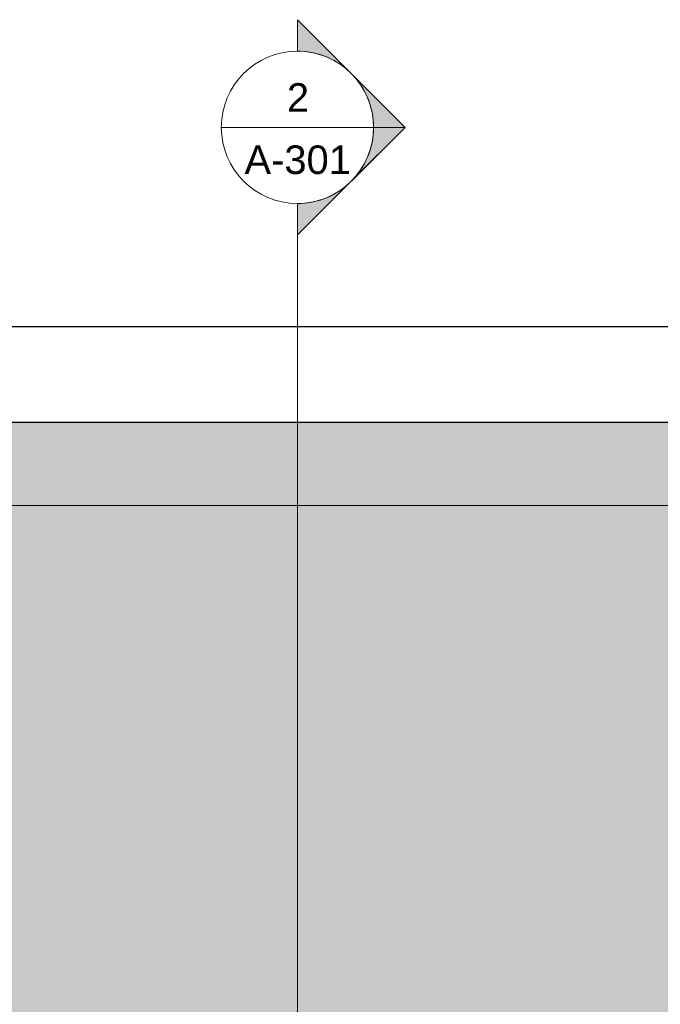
# Model space of a CAD drawing. Header units: inches. Extents: x -2835 to 447, y -63 to 390.
# Tile 46 of 92: x -1710 to -1576, y 175 to 382. Entities that reach past the tile are written whole.
import ezdxf

# ---------------------------------------------------------------- set-up
doc = ezdxf.new("R2010")
doc.units = ezdxf.units.IN
doc.header["$MEASUREMENT"] = 0
for name, color, linetype, lineweight in [('A-ROOF', 132, 'Continuous', 18), ('A-ROOF-PATT', 132, 'Continuous', 18), ('A-WALL-PATT', 111, 'Continuous', 18), ('G-ANNO-SYMB', 111, 'Continuous', 9), ('L-SITE-WALL', 31, 'Continuous', 18)]:
    doc.layers.add(name, color=color, linetype=linetype, lineweight=lineweight)
doc.styles.add('Arial_1', font='arial.ttf', dxfattribs={"height": 0.09375})

# ---------------------------------------------------------------- blocks, each defined once
blk = doc.blocks.new('Section - Section Head - Filled-1526-BUILDING LONGITUDINAL SECTION')
at = {"layer": 'G-ANNO-SYMB'}
h = blk.add_hatch(color=256, dxfattribs=at)
edge = h.paths.add_edge_path()
edge.add_arc((-3086.62, 359.17), 16.02, 47.9216, 90)
edge.add_line((-3086.62, 375.19), (-3086.62, 381.8))
edge.add_line((-3086.62, 381.8), (-3075.88, 371.06))
h = blk.add_hatch(color=256, dxfattribs=at)
edge = h.paths.add_edge_path()
edge.add_line((-3075.3, 370.49), (-3063.99, 359.17))
edge.add_line((-3063.99, 359.17), (-3070.62, 359.17))
edge.add_arc((-3086.62, 359.17), 16, 0, 45)
h = blk.add_hatch(color=256, dxfattribs=at)
edge = h.paths.add_edge_path()
edge.add_arc((-3086.62, 359.17), 16, 315, 360)
edge.add_line((-3070.62, 359.17), (-3063.99, 359.17))
edge.add_line((-3063.99, 359.17), (-3075.3, 347.86))
h = blk.add_hatch(color=256, dxfattribs=at)
edge = h.paths.add_edge_path()
edge.add_line((-3075.88, 347.28), (-3086.62, 336.55))
edge.add_line((-3086.62, 336.55), (-3086.62, 343.15))
edge.add_arc((-3086.62, 359.17), 16.02, 270, 312.0784)
for p, q in [((-3063.99, 359.17), (-3086.62, 381.8)), ((-3086.62, 375.17), (-3086.62, 381.8)), ((-3075.88, 371.06), (-3086.62, 381.8)), ((-3086.62, 381.8), (-3086.62, 375.19)), ((-3063.99, 359.17), (-3075.3, 370.49)), ((-3063.99, 359.17), (-3086.62, 336.55)), ((-3075.3, 347.86), (-3063.99, 359.17)), ((-3070.62, 359.17), (-3063.99, 359.17)), ((-3063.99, 359.17), (-3070.62, 359.17)), ((-3086.62, 336.55), (-3075.88, 347.28)), ((-3086.62, 343.17), (-3086.62, 336.55)), ((-3086.62, 343.15), (-3086.62, 336.55))]:
    blk.add_line(p, q, dxfattribs=at)
for radius, start, end in [(16, 90, 270), (16.02, 47.9216, 90), (16, 270, 90), (16, 0, 45), (16, 315, 360), (16.02, 270, 312.0784)]:
    blk.add_arc((-3086.62, 359.17), radius, start, end, dxfattribs=at)

msp = doc.modelspace()

# ---------------------------------------------------------------- hatches: boundary and pattern name
at = {"layer": 'A-ROOF-PATT', "lineweight": 9}
h = msp.add_hatch(dxfattribs=at)
h.set_pattern_fill('FP2_8', color=10, style=0, pattern_type=2)
h.set_pattern_definition([(0, (-1163.10901, 296.949), (20.48, 0.214), [0.845, -14.515, 0.845, -14.515, -81.92]), (0, (-1163.10901, 296.949), (20.48, 0.214), [-30.72, 0.845, -29.875, 0.845, -14.515, -35.84]), (0, (-1163.10901, 296.949), (20.48, 0.214), [-76.8, 0.845, -9.395, 0.845, -24.755]), (175.852, (-1155.429, 297.056), (-5.86762943, -0.00358596), [0.424, -7.277, 0.424, -7.277, -41.068]), (175.852, (-1155.429, 297.056), (-5.86762943, -0.00358596), [-15.4, 0.424, -14.977, 0.424, -7.277, -17.967]), (175.852, (-1155.429, 297.056), (-5.86762943, -0.00358596), [-38.501, 0.424, -4.71, 0.424, -12.41]), (184.148, (-1152.869, 297.485), (-14.61258248, -1.48887246), [0.424, -7.277, 0.424, -7.277, -41.068]), (184.148, (-1152.869, 297.485), (-14.61258248, -1.48887246), [-15.4, 0.424, -14.977, 0.424, -7.277, -17.967]), (184.148, (-1152.869, 297.485), (-14.61258248, -1.48887246), [-38.501, 0.424, -4.71, 0.424, -12.41])])
h.paths.add_polyline_path([(-1767.81, 279.69), (-1405.1, 279.69), (-1405.1, 297.2), (-1825.1, 297.2), (-1825.1, 279.69), (-1812.48, 279.69)])
at = {"layer": 'A-WALL-PATT', "lineweight": 9}
h = msp.add_hatch(dxfattribs=at)
h.set_pattern_fill('FP2_7', color=256, style=0, pattern_type=2)
h.set_pattern_definition([(0, (-1163.109, 154), (20.48, 5.12), [0.845, -14.515, 0.845, -14.515, -81.92]), (0, (-1163.109, 154), (20.48, 5.12), [-30.72, 0.845, -29.875, 0.845, -14.515, -35.84]), (0, (-1163.109, 154), (20.48, 5.12), [-76.8, 0.845, -9.395, 0.845, -24.755]), (120, (-1155.429, 156.56), (-14.67405, 15.1762), [0.845, -14.515, 0.845, -14.515, -81.92]), (120, (-1155.429, 156.56), (-14.67405, 15.1762), [-30.72, 0.845, -29.875, 0.845, -14.515, -35.84]), (120, (-1155.429, 156.56), (-14.67405, 15.1762), [-76.8, 0.845, -9.395, 0.845, -24.755]), (240, (-1152.869, 166.8), (-5.80595, -20.2962), [0.845, -14.515, 0.845, -14.515, -81.92]), (240, (-1152.869, 166.8), (-5.80595, -20.2962), [-30.72, 0.845, -29.875, 0.845, -14.515, -35.84]), (240, (-1152.869, 166.8), (-5.80595, -20.2962), [-76.8, 0.845, -9.395, 0.845, -24.755])])
h.paths.add_polyline_path([(-1825.1, 0), (-1558.1, 0), (-1558.1, 120), (-1405.1, 120), (-1405.1, 279.69), (-1825.1, 279.69), (-1825.1, 4.33)])

# ---------------------------------------------------------------- linework, layer by layer
at = {"layer": 'A-ROOF', "color": 55, "lineweight": 30}
for p, q in [((-1385.1, 317.22), (-1845.1, 317.22)), ((-1825.1, 297.2), (-1405.1, 297.2))]:
    msp.add_line(p, q, dxfattribs=at)
at = {"layer": 'G-ANNO-SYMB'}
for p, q in [((-1668.12, 359.17), (-1636.12, 359.17)), ((-1652.12, 343.17), (-1652.12, -42.79))]:
    msp.add_line(p, q, dxfattribs=at)
at = {"layer": 'L-SITE-WALL'}
msp.add_line((-1405.1, 279.69), (-1825.1, 279.69), dxfattribs=at)

# ---------------------------------------------------------------- block references
at = {"layer": 'G-ANNO-SYMB'}
msp.add_blockref('Section - Section Head - Filled-1526-BUILDING LONGITUDINAL SECTION', (1434.49, 0), dxfattribs=at)

# ---------------------------------------------------------------- texts
at = {"layer": 'G-ANNO-SYMB', "char_height": 6, "attachment_point": 1, "style": 'Arial_1'}
for s, insert, width in [('2', (-1654.34, 368.45), 5.656), ('A-301', (-1663.26, 355.36), 27.27)]:
    msp.add_mtext(s, dxfattribs=dict(at, insert=insert, width=width))

doc.saveas('drawing.dxf')
